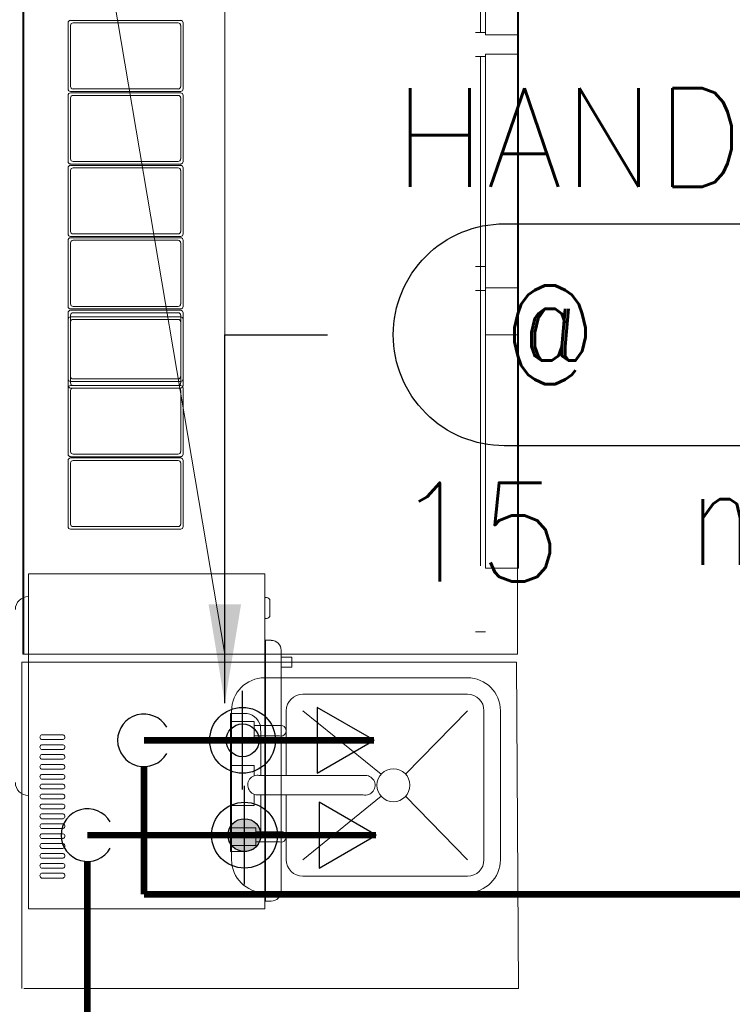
# Model space of a CAD drawing. Extents: x -750 to 58062, y -2404 to 18333.
# Tile 63 of 91: x 18754 to 19837, y 12841 to 14338. Entities that reach past the tile are written whole.
import ezdxf
from ezdxf.enums import TextEntityAlignment as Align

# ---------------------------------------------------------------- set-up
doc = ezdxf.new("R2010")
doc.units = 0
doc.header["$MEASUREMENT"] = 0
doc.linetypes.add('DASHED', pattern=[19.05, 12.7, -6.35])
doc.layers.add('GREY SCALE', color=9, linetype='Continuous', lineweight=0, true_color=0x808080)
doc.layers.add('GREYSCALE', color=9, linetype='Continuous', lineweight=0, true_color=0x808080)
doc.layers.add('PLUMBING-DW-TR-LVL-TAG', color=7, linetype='Continuous')
doc.layers.add('TAG', color=7, linetype='Continuous')
for name, color, linetype, true_color in [('PLUMBING-WS-HWS-PIPE', 1, 'Continuous', 0xff0000), ('PLUMBING-WS-RO-FILT-CW-PIPE', 150, 'Continuous', 0x007fff), ('WATER-RO-FILT-CW-PIPE', 150, 'Continuous', 0x007fff)]:
    doc.layers.add(name, color=color, linetype=linetype, true_color=true_color)
doc.styles.add('CKD_Dimension Text', font='GOTHIC.TTF')
doc.styles.add('ROMANS-100', font='romans.shx', dxfattribs={"width": 0.8})
doc.styles.get("Standard").update_dxf_attribs({"font": 'arial.ttf', "width": 0.8})
doc.dimstyles.new('CKD-Dimensions', dxfattribs={"dimtxt": 45, "dimasz": 50, "dimexe": 0, "dimexo": 20, "dimgap": 20, "dimtad": 0, "dimdec": 0, "dimzin": 4, "dimdsep": 46, "dimtxsty": 'CKD_Dimension Text', "dimblk": 'OBLIQUE', "dimcen": 12, "dimclrd": 150, "dimclre": 150, "dimclrt": 7, "dimazin": 2, "dimtfac": 1, "dimtdec": 0, "dimtofl": 0, "dimtmove": 1, "dimatfit": 2, "dimfxl": 1, "dimtfillclr": 7, "dimtolj": 1, "dimtzin": 0, "dimlwd": -1, "dimlwe": -1, "dimarcsym": 0})

# ---------------------------------------------------------------- blocks, each defined once
blk = doc.blocks.new('FLOOR PLAN')
at = {"layer": 'GREYSCALE'}
for p, q in [((18758.8, 13373.1), (18758.8, 15177.4)), ((18760.3, 15177.4), (18760.3, 13875.4)), ((19066.1, 13373.1), (18760.3, 15177.4)), ((18760.3, 13373.1), (18760.3, 15177.4)), ((19066.1, 15177.4), (19066.1, 13373.1)), ((19510.7, 15177.4), (19510.7, 13373.1)), ((19512.1, 15090.3), (19512.1, 13586.7)), ((19454.4, 14737), (19454.4, 14318.4)), ((19461.9, 14314.7), (19461.9, 14740.7)), ((19512.1, 14740.7), (19512.1, 14314.7)), ((18827.7, 14333), (18827.7, 14232.4)), ((18827.7, 14333), (18827.7, 14232.4)), ((18998.8, 14336.8), (18831.5, 14336.8)), ((18998.8, 14336.8), (18831.5, 14336.8)), ((18831.5, 14329.1), (18831.5, 14236.2)), ((18831.5, 14329.1), (18831.5, 14236.2)), ((18994.9, 14333), (18835.3, 14333)), ((18994.9, 14333), (18835.3, 14333)), ((18998.8, 14236.2), (18998.8, 14329.1)), ((18998.8, 14236.2), (18998.8, 14329.1)), ((19002.6, 14232.4), (19002.6, 14333)), ((19002.6, 14232.4), (19002.6, 14333)), ((19446.9, 14318.4), (19461.9, 14318.4)), ((19512.1, 14314.7), (19461.9, 14314.7)), ((19461.9, 14285.6), (19461.9, 13858.6)), ((19512.1, 14285.6), (19461.9, 14285.6)), ((19512.1, 13858.6), (19512.1, 14285.6)), ((19446.9, 14281.9), (19461.9, 14281.9)), ((19454.4, 14281.9), (19454.4, 13862.3)), ((18831.5, 14228.6), (18998.8, 14228.6)), ((18831.5, 14228.6), (18998.8, 14228.6)), ((18831.5, 14226.6), (18998.8, 14226.6)), ((18831.5, 14226.6), (18998.8, 14226.6)), ((18835.3, 14232.4), (18994.9, 14232.4)), ((18835.3, 14232.4), (18994.9, 14232.4)), ((18827.7, 14122.2), (18827.7, 14222.7)), ((18827.7, 14122.2), (18827.7, 14222.7)), ((18831.5, 14126), (18831.5, 14218.9)), ((18831.5, 14126), (18831.5, 14218.9)), ((18835.3, 14222.7), (18994.9, 14222.7)), ((18835.3, 14222.7), (18994.9, 14222.7)), ((18998.8, 14218.9), (18998.8, 14126)), ((18998.8, 14218.9), (18998.8, 14126)), ((19002.6, 14222.7), (19002.6, 14122.2)), ((19002.6, 14222.7), (19002.6, 14122.2)), ((18994.9, 14122.2), (18835.3, 14122.2)), ((18994.9, 14122.2), (18835.3, 14122.2)), ((18827.7, 14012), (18827.7, 14112.5)), ((18827.7, 14012), (18827.7, 14112.5)), ((18998.8, 14118.3), (18831.5, 14118.3)), ((18998.8, 14118.3), (18831.5, 14118.3)), ((18831.5, 14116.3), (18998.8, 14116.3)), ((18831.5, 14116.3), (18998.8, 14116.3)), ((18831.5, 14015.8), (18831.5, 14108.7)), ((18831.5, 14015.8), (18831.5, 14108.7)), ((18835.3, 14112.5), (18994.9, 14112.5)), ((18835.3, 14112.5), (18994.9, 14112.5)), ((18998.8, 14108.7), (18998.8, 14015.8)), ((18998.8, 14108.7), (18998.8, 14015.8)), ((19002.6, 14112.5), (19002.6, 14012)), ((19002.6, 14112.5), (19002.6, 14012)), ((18827.7, 13901.7), (18827.7, 14002.3)), ((18827.7, 13901.7), (18827.7, 14002.3)), ((18998.8, 14008.1), (18831.5, 14008.1)), ((18998.8, 14008.1), (18831.5, 14008.1)), ((18831.5, 14006.1), (18998.8, 14006.1)), ((18831.5, 14006.1), (18998.8, 14006.1)), ((18994.9, 14012), (18835.3, 14012)), ((18994.9, 14012), (18835.3, 14012)), ((18835.3, 14002.3), (18994.9, 14002.3)), ((18835.3, 14002.3), (18994.9, 14002.3)), ((19002.6, 14002.3), (19002.6, 13901.7)), ((19002.6, 14002.3), (19002.6, 13901.7)), ((18831.5, 13905.6), (18831.5, 13998.5)), ((18831.5, 13905.6), (18831.5, 13998.5)), ((18998.8, 13998.5), (18998.8, 13905.6)), ((18998.8, 13998.5), (18998.8, 13905.6)), ((19446.9, 13962.6), (19461.9, 13962.6)), ((19446.9, 13926.1), (19461.9, 13926.1)), ((19454.4, 13507.5), (19454.4, 13926.1)), ((19461.9, 13929.8), (19461.9, 13503.8)), ((19512.1, 13929.8), (19461.9, 13929.8)), ((19512.1, 13503.8), (19512.1, 13929.8)), ((18998.8, 13897.9), (18831.5, 13897.9)), ((18998.8, 13897.9), (18831.5, 13897.9)), ((18831.5, 13895.9), (18998.8, 13895.9)), ((18831.5, 13895.9), (18998.8, 13895.9)), ((18994.9, 13901.7), (18835.3, 13901.7)), ((18994.9, 13901.7), (18835.3, 13901.7)), ((18827.7, 13791.5), (18827.7, 13892.1)), ((18827.7, 13791.5), (18827.7, 13892.1)), ((18827.7, 13882.1), (18827.7, 13781.5)), ((18827.7, 13882.1), (18827.7, 13781.5)), ((18831.5, 13795.3), (18831.5, 13888.3)), ((18831.5, 13795.3), (18831.5, 13888.3)), ((18998.8, 13885.9), (18831.5, 13885.9)), ((18998.8, 13885.9), (18831.5, 13885.9)), ((18835.3, 13892.1), (18994.9, 13892.1)), ((18835.3, 13892.1), (18994.9, 13892.1)), ((18994.9, 13882.1), (18835.3, 13882.1)), ((18994.9, 13882.1), (18835.3, 13882.1)), ((18998.8, 13888.3), (18998.8, 13795.3)), ((18998.8, 13888.3), (18998.8, 13795.3)), ((19002.6, 13892.1), (19002.6, 13791.5)), ((19002.6, 13892.1), (19002.6, 13791.5)), ((19002.6, 13781.5), (19002.6, 13882.1)), ((19002.6, 13781.5), (19002.6, 13882.1)), ((18831.5, 13878.3), (18831.5, 13785.4)), ((18831.5, 13878.3), (18831.5, 13785.4)), ((18998.8, 13785.4), (18998.8, 13878.3)), ((18998.8, 13785.4), (18998.8, 13878.3)), ((19461.9, 13858.6), (19512.1, 13858.6)), ((18994.9, 13791.5), (18835.3, 13791.5)), ((18994.9, 13791.5), (18835.3, 13791.5)), ((18827.7, 13777.7), (18827.7, 13677.2)), ((18827.7, 13777.7), (18827.7, 13677.2)), ((18998.8, 13787.7), (18831.5, 13787.7)), ((18998.8, 13787.7), (18831.5, 13787.7)), ((18998.8, 13781.5), (18831.5, 13781.5)), ((18998.8, 13781.5), (18831.5, 13781.5)), ((18831.5, 13777.7), (18998.8, 13777.7)), ((18831.5, 13777.7), (18998.8, 13777.7)), ((18835.3, 13781.5), (18994.9, 13781.5)), ((18835.3, 13781.5), (18994.9, 13781.5)), ((18994.9, 13777.7), (18835.3, 13777.7)), ((18994.9, 13777.7), (18835.3, 13777.7)), ((19002.6, 13677.2), (19002.6, 13777.7)), ((19002.6, 13677.2), (19002.6, 13777.7)), ((18831.5, 13773.9), (18831.5, 13681)), ((18831.5, 13773.9), (18831.5, 13681)), ((18998.8, 13681), (18998.8, 13773.9)), ((18998.8, 13681), (18998.8, 13773.9)), ((18831.5, 13673.3), (18998.8, 13673.3)), ((18831.5, 13673.3), (18998.8, 13673.3)), ((18998.8, 13671.3), (18831.5, 13671.3)), ((18998.8, 13671.3), (18831.5, 13671.3)), ((18835.3, 13677.2), (18994.9, 13677.2)), ((18835.3, 13677.2), (18994.9, 13677.2)), ((18827.7, 13667.5), (18827.7, 13566.9)), ((18827.7, 13667.5), (18827.7, 13566.9)), ((18831.5, 13663.7), (18831.5, 13570.8)), ((18831.5, 13663.7), (18831.5, 13570.8)), ((18994.9, 13667.5), (18835.3, 13667.5)), ((18994.9, 13667.5), (18835.3, 13667.5)), ((18998.8, 13570.8), (18998.8, 13663.7)), ((18998.8, 13570.8), (18998.8, 13663.7)), ((19002.6, 13566.9), (19002.6, 13667.5)), ((19002.6, 13566.9), (19002.6, 13667.5)), ((18835.3, 13566.9), (18994.9, 13566.9)), ((18835.3, 13566.9), (18994.9, 13566.9)), ((18831.5, 13563.1), (18998.8, 13563.1)), ((18831.5, 13563.1), (18998.8, 13563.1)), ((19126.5, 13494.9, 4465), (18767.6, 13494.9, 4465)), ((18767.6, 13484.9, 4465), (18767.6, 13494.9, 4465)), ((19126.5, 13494.9, 4465), (19126.5, 13484.9, 4465)), ((19461.9, 13503.8), (19512.1, 13503.8)), ((18767.6, 12995.7, 4465), (18767.6, 13484.9, 4465)), ((19126.5, 13484.9, 4465), (19126.5, 12995.7, 4465)), ((19126.5, 13459.1, 4465), (19129.5, 13459.1, 4465)), ((19134.5, 13454.1, 4465), (19134.5, 13432.2, 4465)), ((19126.5, 13427.2, 4465), (19129.5, 13427.2, 4465)), ((19446.9, 13407.2), (19461.9, 13407.2)), ((19127.5, 13394.1, 4465), (19127.5, 12997.5, 4465)), ((19127.5, 13394.1, 4465), (19136.5, 13394.1, 4465)), ((19510.7, 13373.1), (18758.8, 13373.1)), ((19151.5, 13012.6, 4465), (19151.5, 13379, 4465)), ((18757.4, 13360.6, 4524.1), (18757.4, 12864.4, 4524.1)), ((19509.1, 13360.6, 4524.1), (18757.4, 13360.6, 4524.1)), ((19126.5, 13367.3, 4465), (19127.5, 13367.3, 4465)), ((19151.5, 13368.4, 4465), (19152.5, 13368.4, 4465)), ((19152.5, 13368.4, 4465), (19167.6, 13368.4, 4465)), ((19167.6, 13353, 4465), (19167.6, 13368.4, 4465)), ((19512.2, 12864.4, 4524.1), (19509.1, 13360.6, 4524.1)), ((19151.5, 13353, 4465), (19152.5, 13353, 4465)), ((19167.6, 13353, 4465), (19152.5, 13353, 4465)), ((19434.7, 13337.1), (19126.4, 13337.1)), ((19434.7, 13337.1), (19126.4, 13337.1)), ((19434.7, 13337.1), (19126.4, 13337.1)), ((19434.7, 13337.1), (19126.4, 13337.1)), ((19434.7, 13337.1), (19126.4, 13337.1)), ((19434.7, 13337.1), (19126.4, 13337.1)), ((19434.7, 13337.1), (19126.4, 13337.1)), ((19434.7, 13337.1), (19126.4, 13337.1)), ((19434.7, 13312.1), (19184.5, 13312.1)), ((19434.7, 13312.1), (19184.5, 13312.1)), ((19434.7, 13312.1), (19184.5, 13312.1)), ((19434.7, 13312.1), (19184.5, 13312.1)), ((19434.7, 13312.1), (19184.5, 13312.1)), ((19434.7, 13312.1), (19184.5, 13312.1)), ((19434.7, 13312.1), (19184.5, 13312.1)), ((19434.7, 13312.1), (19184.5, 13312.1)), ((19074.4, 13072.7), (19074.4, 13283)), ((19074.4, 13283), (19095.8, 13283)), ((19074.4, 13072.7), (19074.4, 13283)), ((19074.4, 13283), (19095.8, 13283)), ((19074.4, 13072.7), (19074.4, 13283)), ((19074.4, 13283), (19095.8, 13283)), ((19074.4, 13072.7), (19074.4, 13283)), ((19074.4, 13283), (19095.8, 13283)), ((19074.4, 13072.7), (19074.4, 13283)), ((19074.4, 13283), (19095.8, 13283)), ((19074.4, 13072.7), (19074.4, 13283)), ((19074.4, 13283), (19095.8, 13283)), ((19074.4, 13072.7), (19074.4, 13283)), ((19074.4, 13283), (19095.8, 13283)), ((19074.4, 13072.7), (19074.4, 13283)), ((19074.4, 13283), (19095.8, 13283)), ((19076.2, 13287), (19076.2, 13060.5)), ((19076.2, 13287), (19076.2, 13060.5)), ((19076.2, 13287), (19076.2, 13060.5)), ((19076.2, 13287), (19076.2, 13060.5)), ((19076.2, 13287), (19076.2, 13060.5)), ((19076.2, 13287), (19076.2, 13060.5)), ((19076.2, 13287), (19076.2, 13060.5)), ((19076.2, 13287), (19076.2, 13060.5)), ((19159.4, 13287), (19159.4, 13188.7)), ((19159.4, 13287), (19159.4, 13188.7)), ((19159.4, 13287), (19159.4, 13188.7)), ((19159.4, 13287), (19159.4, 13188.7)), ((19159.4, 13287), (19159.4, 13188.7)), ((19159.4, 13287), (19159.4, 13188.7)), ((19159.4, 13287), (19159.4, 13188.7)), ((19159.4, 13287), (19159.4, 13188.7)), ((19303.6, 13190.6), (19184.5, 13287)), ((19303.6, 13190.6), (19184.5, 13287)), ((19303.6, 13190.6), (19184.5, 13287)), ((19303.6, 13190.6), (19184.5, 13287)), ((19303.6, 13190.6), (19184.5, 13287)), ((19303.6, 13190.6), (19184.5, 13287)), ((19303.6, 13190.6), (19184.5, 13287)), ((19303.6, 13190.6), (19184.5, 13287)), ((19434.7, 13287), (19340.7, 13190.6)), ((19434.7, 13287), (19340.7, 13190.6)), ((19434.7, 13287), (19340.7, 13190.6)), ((19434.7, 13287), (19340.7, 13190.6)), ((19434.7, 13287), (19340.7, 13190.6)), ((19434.7, 13287), (19340.7, 13190.6)), ((19434.7, 13287), (19340.7, 13190.6)), ((19434.7, 13287), (19340.7, 13190.6)), ((19459.8, 13060.5), (19459.8, 13287)), ((19459.8, 13060.5), (19459.8, 13287)), ((19459.8, 13060.5), (19459.8, 13287)), ((19459.8, 13060.5), (19459.8, 13287)), ((19459.8, 13060.5), (19459.8, 13287)), ((19459.8, 13060.5), (19459.8, 13287)), ((19459.8, 13060.5), (19459.8, 13287)), ((19459.8, 13060.5), (19459.8, 13287)), ((19484.8, 13060.5), (19484.8, 13287)), ((19484.8, 13060.5), (19484.8, 13287)), ((19484.8, 13060.5), (19484.8, 13287)), ((19484.8, 13060.5), (19484.8, 13287)), ((19484.8, 13060.5), (19484.8, 13287)), ((19484.8, 13060.5), (19484.8, 13287)), ((19484.8, 13060.5), (19484.8, 13287)), ((19484.8, 13060.5), (19484.8, 13287)), ((19075.2, 13242), (19075.2, 13270.4)), ((19075.2, 13270.4), (19110.7, 13270.4)), ((19075.2, 13242), (19075.2, 13270.4)), ((19075.2, 13270.4), (19110.7, 13270.4)), ((19075.2, 13242), (19075.2, 13270.4)), ((19075.2, 13270.4), (19110.7, 13270.4)), ((19075.2, 13242), (19075.2, 13270.4)), ((19075.2, 13270.4), (19110.7, 13270.4)), ((19075.2, 13242), (19075.2, 13270.4)), ((19075.2, 13270.4), (19110.7, 13270.4)), ((19075.2, 13242), (19075.2, 13270.4)), ((19075.2, 13270.4), (19110.7, 13270.4)), ((19075.2, 13242), (19075.2, 13270.4)), ((19075.2, 13270.4), (19110.7, 13270.4)), ((19075.2, 13242), (19075.2, 13270.4)), ((19075.2, 13270.4), (19110.7, 13270.4)), ((19110.7, 13270.4), (19110.7, 13242)), ((19110.7, 13270.4), (19110.7, 13242)), ((19110.7, 13270.4), (19110.7, 13242)), ((19110.7, 13270.4), (19110.7, 13242)), ((19110.7, 13270.4), (19110.7, 13242)), ((19110.7, 13270.4), (19110.7, 13242)), ((19110.7, 13270.4), (19110.7, 13242)), ((19110.7, 13270.4), (19110.7, 13242)), ((19149.2, 13264.3), (19110.7, 13264.3)), ((19149.2, 13264.3), (19110.7, 13264.3)), ((19120.1, 13264.3), (19120.9, 13248.8)), ((19120.1, 13264.3), (19120.9, 13248.8)), ((18787.4, 13250.4, 4465), (18820.2, 13250.4, 4465)), ((18820.2, 13243.1, 4465), (18787.4, 13243.1, 4465)), ((19110.7, 13242), (19075.2, 13242)), ((19110.7, 13242), (19075.2, 13242)), ((19110.7, 13242), (19075.2, 13242)), ((19110.7, 13242), (19075.2, 13242)), ((19110.7, 13242), (19075.2, 13242)), ((19110.7, 13242), (19075.2, 13242)), ((19110.7, 13242), (19075.2, 13242)), ((19110.7, 13242), (19075.2, 13242)), ((19149.2, 13248.8), (19110.7, 13248.8)), ((19149.2, 13248.8), (19110.7, 13248.8)), ((19149.2, 13248.8), (19110.7, 13248.8)), ((19149.2, 13248.8), (19110.7, 13248.8)), ((19149.2, 13248.8), (19110.7, 13248.8)), ((19149.2, 13248.8), (19110.7, 13248.8)), ((19149.2, 13248.8), (19110.7, 13248.8)), ((19149.2, 13248.8), (19110.7, 13248.8)), ((19120.9, 13248.8), (19120.9, 13188.7)), ((19120.9, 13248.8), (19120.9, 13188.7)), ((19120.9, 13248.8), (19120.9, 13188.7)), ((19120.9, 13248.8), (19120.9, 13188.7)), ((19120.9, 13248.8), (19120.9, 13188.7)), ((19120.9, 13248.8), (19120.9, 13188.7)), ((19120.9, 13248.8), (19120.9, 13188.7)), ((19120.9, 13248.8), (19120.9, 13188.7)), ((18787.4, 13235.3, 4465), (18820.2, 13235.3, 4465)), ((18820.2, 13228.1, 4465), (18787.4, 13228.1, 4465)), ((18787.4, 13220.3, 4465), (18820.2, 13220.3, 4465)), ((18820.2, 13213.1, 4465), (18787.4, 13213.1, 4465)), ((18787.4, 13205.3, 4465), (18820.2, 13205.3, 4465)), ((18820.2, 13198, 4465), (18787.4, 13198, 4465)), ((19074.4, 13142.8), (19074.4, 13203.5)), ((19074.4, 13203.5), (19110.7, 13203.5)), ((19074.4, 13142.8), (19074.4, 13203.5)), ((19074.4, 13203.5), (19110.7, 13203.5)), ((19074.4, 13142.8), (19074.4, 13203.5)), ((19074.4, 13203.5), (19110.7, 13203.5)), ((19074.4, 13142.8), (19074.4, 13203.5)), ((19074.4, 13203.5), (19110.7, 13203.5)), ((19074.4, 13142.8), (19074.4, 13203.5)), ((19074.4, 13203.5), (19110.7, 13203.5)), ((19074.4, 13142.8), (19074.4, 13203.5)), ((19074.4, 13203.5), (19110.7, 13203.5)), ((19074.4, 13142.8), (19074.4, 13203.5)), ((19074.4, 13203.5), (19110.7, 13203.5)), ((19074.4, 13142.8), (19074.4, 13203.5)), ((19074.4, 13203.5), (19110.7, 13203.5)), ((19110.7, 13203.5), (19110.7, 13188.1)), ((19110.7, 13203.5), (19110.7, 13188.1)), ((19110.7, 13203.5), (19110.7, 13188.1)), ((19110.7, 13203.5), (19110.7, 13188.1)), ((19110.7, 13203.5), (19110.7, 13188.1)), ((19110.7, 13203.5), (19110.7, 13188.1)), ((19110.7, 13203.5), (19110.7, 13188.1)), ((19110.7, 13203.5), (19110.7, 13188.1)), ((18787.4, 13190.2, 4465), (18820.2, 13190.2, 4465)), ((18820.2, 13183, 4465), (18787.4, 13183, 4465)), ((19277.6, 13188.7), (19117.8, 13188.7)), ((19277.6, 13188.7), (19117.8, 13188.7)), ((19277.6, 13188.7), (19117.8, 13188.7)), ((19277.6, 13188.7), (19117.8, 13188.7)), ((19277.6, 13188.7), (19117.8, 13188.7)), ((19277.6, 13188.7), (19117.8, 13188.7)), ((19277.6, 13188.7), (19117.8, 13188.7)), ((19277.6, 13188.7), (19117.8, 13188.7)), ((18787.4, 13175.2, 4465), (18820.2, 13175.2, 4465)), ((18820.2, 13168, 4465), (18787.4, 13168, 4465)), ((18787.4, 13160.1, 4465), (18820.2, 13160.1, 4465)), ((18820.2, 13152.9, 4465), (18787.4, 13152.9, 4465)), ((19110.7, 13159.9), (19110.7, 13142.8)), ((19110.7, 13159.9), (19110.7, 13142.8)), ((19110.7, 13159.9), (19110.7, 13142.8)), ((19110.7, 13159.9), (19110.7, 13142.8)), ((19110.7, 13159.9), (19110.7, 13142.8)), ((19110.7, 13159.9), (19110.7, 13142.8)), ((19110.7, 13159.9), (19110.7, 13142.8)), ((19110.7, 13159.9), (19110.7, 13142.8)), ((19117.5, 13159), (19276.1, 13159)), ((19117.5, 13159), (19276.1, 13159)), ((19117.5, 13159), (19276.1, 13159)), ((19117.5, 13159), (19276.1, 13159)), ((19117.5, 13159), (19276.1, 13159)), ((19117.5, 13159), (19276.1, 13159)), ((19117.5, 13159), (19276.1, 13159)), ((19117.5, 13159), (19276.1, 13159)), ((19120.9, 13159), (19120.9, 13103)), ((19120.9, 13159), (19120.9, 13103)), ((19120.9, 13159), (19120.9, 13103)), ((19120.9, 13159), (19120.9, 13103)), ((19120.9, 13159), (19120.9, 13103)), ((19120.9, 13159), (19120.9, 13103)), ((19120.9, 13159), (19120.9, 13103)), ((19120.9, 13159), (19120.9, 13103)), ((19159.4, 13159), (19159.4, 13060.5)), ((19159.4, 13159), (19159.4, 13060.5)), ((19159.4, 13159), (19159.4, 13060.5)), ((19159.4, 13159), (19159.4, 13060.5)), ((19159.4, 13159), (19159.4, 13060.5)), ((19159.4, 13159), (19159.4, 13060.5)), ((19159.4, 13159), (19159.4, 13060.5)), ((19159.4, 13159), (19159.4, 13060.5)), ((19303.6, 13156.9), (19184.5, 13060.5)), ((19303.6, 13156.9), (19184.5, 13060.5)), ((19303.6, 13156.9), (19184.5, 13060.5)), ((19303.6, 13156.9), (19184.5, 13060.5)), ((19303.6, 13156.9), (19184.5, 13060.5)), ((19303.6, 13156.9), (19184.5, 13060.5)), ((19303.6, 13156.9), (19184.5, 13060.5)), ((19303.6, 13156.9), (19184.5, 13060.5)), ((19434.7, 13060.5), (19340.7, 13156.9)), ((19434.7, 13060.5), (19340.7, 13156.9)), ((19434.7, 13060.5), (19340.7, 13156.9)), ((19434.7, 13060.5), (19340.7, 13156.9)), ((19434.7, 13060.5), (19340.7, 13156.9)), ((19434.7, 13060.5), (19340.7, 13156.9)), ((19434.7, 13060.5), (19340.7, 13156.9)), ((19434.7, 13060.5), (19340.7, 13156.9)), ((18787.4, 13145.1, 4465), (18820.2, 13145.1, 4465)), ((18820.2, 13137.9, 4465), (18787.4, 13137.9, 4465)), ((19110.7, 13142.8), (19074.4, 13142.8)), ((19110.7, 13142.8), (19074.4, 13142.8)), ((19110.7, 13142.8), (19074.4, 13142.8)), ((19110.7, 13142.8), (19074.4, 13142.8)), ((19110.7, 13142.8), (19074.4, 13142.8)), ((19110.7, 13142.8), (19074.4, 13142.8)), ((19110.7, 13142.8), (19074.4, 13142.8)), ((19110.7, 13142.8), (19074.4, 13142.8)), ((18787.4, 13130.1, 4465), (18820.2, 13130.1, 4465)), ((18820.2, 13122.8, 4465), (18787.4, 13122.8, 4465)), ((18787.4, 13115, 4465), (18820.2, 13115, 4465)), ((18820.2, 13107.8, 4465), (18787.4, 13107.8, 4465)), ((19075.2, 13082.2), (19075.2, 13109)), ((19075.2, 13109), (19113, 13109)), ((19075.2, 13082.2), (19075.2, 13109)), ((19075.2, 13109), (19113, 13109)), ((19075.2, 13082.2), (19075.2, 13109)), ((19075.2, 13109), (19113, 13109)), ((19075.2, 13082.2), (19075.2, 13109)), ((19075.2, 13109), (19113, 13109)), ((19075.2, 13082.2), (19075.2, 13109)), ((19075.2, 13109), (19113, 13109)), ((19075.2, 13082.2), (19075.2, 13109)), ((19075.2, 13109), (19113, 13109)), ((19075.2, 13082.2), (19075.2, 13109)), ((19075.2, 13109), (19113, 13109)), ((19075.2, 13082.2), (19075.2, 13109)), ((19075.2, 13109), (19113, 13109)), ((19113, 13109), (19113, 13082.2)), ((19113, 13109), (19113, 13082.2)), ((19113, 13109), (19113, 13082.2)), ((19113, 13109), (19113, 13082.2)), ((19113, 13109), (19113, 13082.2)), ((19113, 13109), (19113, 13082.2)), ((19113, 13109), (19113, 13082.2)), ((19113, 13109), (19113, 13082.2)), ((19113, 13103), (19149.2, 13103)), ((19113, 13103), (19149.2, 13103)), ((19113, 13103), (19149.2, 13103)), ((19113, 13103), (19149.2, 13103)), ((19113, 13103), (19149.2, 13103)), ((19113, 13103), (19149.2, 13103)), ((19113, 13103), (19149.2, 13103)), ((19113, 13103), (19149.2, 13103)), ((18787.4, 13100, 4465), (18820.2, 13100, 4465)), ((18820.2, 13092.8, 4465), (18787.4, 13092.8, 4465)), ((19149.2, 13087.4), (19113, 13087.4)), ((19149.2, 13087.4), (19113, 13087.4)), ((19149.2, 13087.4), (19113, 13087.4)), ((19149.2, 13087.4), (19113, 13087.4)), ((19149.2, 13087.4), (19113, 13087.4)), ((19149.2, 13087.4), (19113, 13087.4)), ((19149.2, 13087.4), (19113, 13087.4)), ((19149.2, 13087.4), (19113, 13087.4)), ((18787.4, 13085, 4465), (18820.2, 13085, 4465)), ((18820.2, 13077.7, 4465), (18787.4, 13077.7, 4465)), ((19095.8, 13072.7), (19074.4, 13072.7)), ((19095.8, 13072.7), (19074.4, 13072.7)), ((19095.8, 13072.7), (19074.4, 13072.7)), ((19095.8, 13072.7), (19074.4, 13072.7)), ((19095.8, 13072.7), (19074.4, 13072.7)), ((19095.8, 13072.7), (19074.4, 13072.7)), ((19095.8, 13072.7), (19074.4, 13072.7)), ((19095.8, 13072.7), (19074.4, 13072.7)), ((19113, 13082.2), (19075.2, 13082.2)), ((19113, 13082.2), (19075.2, 13082.2)), ((19113, 13082.2), (19075.2, 13082.2)), ((19113, 13082.2), (19075.2, 13082.2)), ((19113, 13082.2), (19075.2, 13082.2)), ((19113, 13082.2), (19075.2, 13082.2)), ((19113, 13082.2), (19075.2, 13082.2)), ((19113, 13082.2), (19075.2, 13082.2)), ((18787.4, 13069.9, 4465), (18820.2, 13069.9, 4465)), ((18820.2, 13062.7, 4465), (18787.4, 13062.7, 4465)), ((18787.4, 13054.9, 4465), (18820.2, 13054.9, 4465)), ((18820.2, 13047.7, 4465), (18787.4, 13047.7, 4465)), ((18787.4, 13039.9, 4465), (18820.2, 13039.9, 4465)), ((18820.2, 13032.6, 4465), (18787.4, 13032.6, 4465)), ((19184.5, 13035.4), (19434.7, 13035.4)), ((19184.5, 13035.4), (19434.7, 13035.4)), ((19184.5, 13035.4), (19434.7, 13035.4)), ((19184.5, 13035.4), (19434.7, 13035.4)), ((19184.5, 13035.4), (19434.7, 13035.4)), ((19184.5, 13035.4), (19434.7, 13035.4)), ((19184.5, 13035.4), (19434.7, 13035.4)), ((19184.5, 13035.4), (19434.7, 13035.4)), ((19126.5, 13024.3, 4465), (19127.5, 13024.3, 4465)), ((19126.4, 13010.4), (19434.7, 13010.4)), ((19126.4, 13010.4), (19434.7, 13010.4)), ((19126.4, 13010.4), (19434.7, 13010.4)), ((19126.4, 13010.4), (19434.7, 13010.4)), ((19126.4, 13010.4), (19434.7, 13010.4)), ((19126.4, 13010.4), (19434.7, 13010.4)), ((19126.4, 13010.4), (19434.7, 13010.4)), ((19126.4, 13010.4), (19434.7, 13010.4)), ((19127.5, 12997.5, 4465), (19136.5, 12997.5, 4465)), ((18767.6, 12985.7, 4465), (18767.6, 12995.7, 4465)), ((18767.6, 12985.7, 4465), (19126.5, 12985.7, 4465)), ((19126.5, 12995.7, 4465), (19126.5, 12985.7, 4465)), ((18760.5, 12864.4, 4524.1), (19512.2, 12864.4, 4524.1))]:
    blk.add_line(p, q, dxfattribs=at)
blk.add_circle((19322.1, 13173.7), 25.1, dxfattribs=at)
blk.add_circle((19322.1, 13173.7), 25.1, dxfattribs=at)
blk.add_circle((19322.1, 13173.7), 25.1, dxfattribs=at)
blk.add_circle((19322.1, 13173.7), 25.1, dxfattribs=at)
blk.add_circle((19322.1, 13173.7), 25.1, dxfattribs=at)
blk.add_circle((19322.1, 13173.7), 25.1, dxfattribs=at)
blk.add_circle((19322.1, 13173.7), 25.1, dxfattribs=at)
blk.add_circle((19322.1, 13173.7), 25.1, dxfattribs=at)
for centre, radius, start, end in [((18831.5, 14333), 3.82, 90, 180), ((18831.5, 14333), 3.82, 90, 180), ((18835.3, 14329.1), 3.82, 90, 180), ((18835.3, 14329.1), 3.82, 90, 180), ((18994.9, 14329.1), 3.82, 0, 90), ((18994.9, 14329.1), 3.82, 0, 90), ((18998.8, 14333), 3.82, 360, 90), ((18998.8, 14333), 3.82, 360, 90), ((18831.5, 14232.4), 3.82, 180, 270), ((18831.5, 14232.4), 3.82, 180, 270), ((18831.5, 14222.7), 3.82, 90, 180), ((18831.5, 14222.7), 3.82, 90, 180), ((18835.3, 14236.2), 3.82, 180, 270), ((18835.3, 14236.2), 3.82, 180, 270), ((18994.9, 14236.2), 3.82, 270, 360), ((18994.9, 14236.2), 3.82, 270, 360), ((18998.8, 14232.4), 3.82, 270, 0), ((18998.8, 14232.4), 3.82, 270, 0), ((18998.8, 14222.7), 3.82, 360, 90), ((18998.8, 14222.7), 3.82, 360, 90), ((18835.3, 14218.9), 3.82, 90, 180), ((18835.3, 14218.9), 3.82, 90, 180), ((18994.9, 14218.9), 3.82, 0, 90), ((18994.9, 14218.9), 3.82, 0, 90), ((18831.5, 14122.2), 3.82, 180, 270), ((18831.5, 14122.2), 3.82, 180, 270), ((18835.3, 14126), 3.82, 180, 270), ((18835.3, 14126), 3.82, 180, 270), ((18994.9, 14126), 3.82, 270, 360), ((18994.9, 14126), 3.82, 270, 360), ((18998.8, 14122.2), 3.82, 270, 0), ((18998.8, 14122.2), 3.82, 270, 0), ((18831.5, 14112.5), 3.82, 90, 180), ((18831.5, 14112.5), 3.82, 90, 180), ((18835.3, 14108.7), 3.82, 90, 180), ((18835.3, 14108.7), 3.82, 90, 180), ((18994.9, 14108.7), 3.82, 0, 90), ((18994.9, 14108.7), 3.82, 0, 90), ((18998.8, 14112.5), 3.82, 360, 90), ((18998.8, 14112.5), 3.82, 360, 90), ((18835.3, 14015.8), 3.82, 180, 270), ((18835.3, 14015.8), 3.82, 180, 270), ((18994.9, 14015.8), 3.82, 270, 360), ((18994.9, 14015.8), 3.82, 270, 360), ((18831.5, 14012), 3.82, 180, 270), ((18831.5, 14012), 3.82, 180, 270), ((18831.5, 14002.3), 3.82, 90, 180), ((18831.5, 14002.3), 3.82, 90, 180), ((18835.3, 13998.5), 3.82, 90, 180), ((18835.3, 13998.5), 3.82, 90, 180), ((18994.9, 13998.5), 3.82, 360, 90), ((18994.9, 13998.5), 3.82, 360, 90), ((18998.8, 14012), 3.82, 270, 0), ((18998.8, 14012), 3.82, 270, 0), ((18998.8, 14002.3), 3.82, 360, 90), ((18998.8, 14002.3), 3.82, 360, 90), ((18831.5, 13901.7), 3.82, 180, 270), ((18831.5, 13901.7), 3.82, 180, 270), ((18831.5, 13892.1), 3.82, 90, 180), ((18831.5, 13892.1), 3.82, 90, 180), ((18835.3, 13905.6), 3.82, 180, 270), ((18835.3, 13905.6), 3.82, 180, 270), ((18994.9, 13905.6), 3.82, 270, 360), ((18994.9, 13905.6), 3.82, 270, 360), ((18998.8, 13901.7), 3.82, 270, 360), ((18998.8, 13901.7), 3.82, 270, 360), ((18998.8, 13892.1), 3.82, 360, 90), ((18998.8, 13892.1), 3.82, 360, 90), ((18831.5, 13882.1), 3.82, 90, 180), ((18831.5, 13882.1), 3.82, 90, 180), ((18835.3, 13888.3), 3.82, 90, 180), ((18835.3, 13888.3), 3.82, 90, 180), ((18835.3, 13878.3), 3.82, 90, 180), ((18835.3, 13878.3), 3.82, 90, 180), ((18994.9, 13888.3), 3.82, 0, 90), ((18994.9, 13888.3), 3.82, 0, 90), ((18994.9, 13878.3), 3.82, 0, 90), ((18994.9, 13878.3), 3.82, 0, 90), ((18998.8, 13882.1), 3.82, 0, 90), ((18998.8, 13882.1), 3.82, 0, 90), ((18831.5, 13791.5), 3.82, 180, 270), ((18831.5, 13791.5), 3.82, 180, 270), ((18835.3, 13795.3), 3.82, 180, 270), ((18835.3, 13795.3), 3.82, 180, 270), ((18994.9, 13795.3), 3.82, 270, 360), ((18994.9, 13795.3), 3.82, 270, 360), ((18998.8, 13791.5), 3.82, 270, 0), ((18998.8, 13791.5), 3.82, 270, 0), ((18831.5, 13781.5), 3.82, 180, 270), ((18831.5, 13777.7), 3.82, 90, 180), ((18831.5, 13781.5), 3.82, 180, 270), ((18831.5, 13777.7), 3.82, 90, 180), ((18835.3, 13785.4), 3.82, 180, 270), ((18835.3, 13785.4), 3.82, 180, 270), ((18835.3, 13773.9), 3.82, 90, 180), ((18835.3, 13773.9), 3.82, 90, 180), ((18994.9, 13785.4), 3.82, 270, 0), ((18994.9, 13785.4), 3.82, 270, 0), ((18994.9, 13773.9), 3.82, 0, 90), ((18994.9, 13773.9), 3.82, 0, 90), ((18998.8, 13781.5), 3.82, 270, 0), ((18998.8, 13777.7), 3.82, 360, 90), ((18998.8, 13781.5), 3.82, 270, 0), ((18998.8, 13777.7), 3.82, 360, 90), ((18831.5, 13677.2), 3.82, 180, 270), ((18831.5, 13677.2), 3.82, 180, 270), ((18831.5, 13667.5), 3.82, 90, 180), ((18831.5, 13667.5), 3.82, 90, 180), ((18835.3, 13681), 3.82, 180, 270), ((18835.3, 13681), 3.82, 180, 270), ((18994.9, 13681), 3.82, 270, 0), ((18994.9, 13681), 3.82, 270, 0), ((18998.8, 13677.2), 3.82, 270, 0), ((18998.8, 13677.2), 3.82, 270, 0), ((18998.8, 13667.5), 3.82, 0, 90), ((18998.8, 13667.5), 3.82, 0, 90), ((18835.3, 13663.7), 3.82, 90, 180), ((18835.3, 13663.7), 3.82, 90, 180), ((18994.9, 13663.7), 3.82, 0, 90), ((18994.9, 13663.7), 3.82, 0, 90), ((18831.5, 13566.9), 3.82, 180, 270), ((18831.5, 13566.9), 3.82, 180, 270), ((18835.3, 13570.8), 3.82, 180, 270), ((18835.3, 13570.8), 3.82, 180, 270), ((18994.9, 13570.8), 3.82, 270, 0), ((18994.9, 13570.8), 3.82, 270, 0), ((18998.8, 13566.9), 3.82, 270, 0), ((18998.8, 13566.9), 3.82, 270, 0), ((18767.6, 13440.7, 4465), 20, 90, 180), ((19129.5, 13454.1, 4465), 5.01, 0, 90), ((19129.5, 13432.2, 4465), 5.01, 270, 0), ((19136.5, 13379, 4465), 15, 0, 90), ((19126.4, 13287), 50.1, 90, 180), ((19126.4, 13287), 50.1, 90, 180), ((19126.4, 13287), 50.1, 90, 180), ((19126.4, 13287), 50.1, 90, 180), ((19126.4, 13287), 50.1, 90, 180), ((19126.4, 13287), 50.1, 90, 180), ((19126.4, 13287), 50.1, 90, 180), ((19126.4, 13287), 50.1, 90, 180), ((19434.7, 13287), 50.1, 0, 90), ((19434.7, 13287), 50.1, 0, 90), ((19434.7, 13287), 50.1, 0, 90), ((19434.7, 13287), 50.1, 0, 90), ((19434.7, 13287), 50.1, 0, 90), ((19434.7, 13287), 50.1, 0, 90), ((19434.7, 13287), 50.1, 0, 90), ((19434.7, 13287), 50.1, 0, 90), ((19184.5, 13287), 25.1, 90, 180), ((19184.5, 13287), 25.1, 90, 180), ((19184.5, 13287), 25.1, 90, 180), ((19184.5, 13287), 25.1, 90, 180), ((19184.5, 13287), 25.1, 90, 180), ((19184.5, 13287), 25.1, 90, 180), ((19184.5, 13287), 25.1, 90, 180), ((19184.5, 13287), 25.1, 90, 180), ((19434.7, 13287), 25.1, 0, 90), ((19434.7, 13287), 25.1, 0, 90), ((19434.7, 13287), 25.1, 0, 90), ((19434.7, 13287), 25.1, 0, 90), ((19434.7, 13287), 25.1, 0, 90), ((19434.7, 13287), 25.1, 0, 90), ((19434.7, 13287), 25.1, 0, 90), ((19434.7, 13287), 25.1, 0, 90), ((19095.8, 13257.9), 25.1, 14.719, 90), ((19095.8, 13257.9), 25.1, 14.719, 90), ((19095.8, 13257.9), 25.1, 14.719, 90), ((19095.8, 13257.9), 25.1, 14.719, 90), ((19095.8, 13257.9), 25.1, 14.719, 90), ((19095.8, 13257.9), 25.1, 14.719, 90), ((19095.8, 13257.9), 25.1, 14.719, 90), ((19095.8, 13257.9), 25.1, 14.719, 90), ((19151.2, 13256.5), 8.02, 255.6134, 104.3866), ((19151.2, 13256.5), 8.02, 255.6134, 104.3866), ((19151.2, 13256.5), 8.02, 255.6134, 104.3866), ((19151.2, 13256.5), 8.02, 255.6134, 104.3866), ((19151.2, 13256.5), 8.02, 255.6134, 104.3866), ((19151.2, 13256.5), 8.02, 255.6134, 104.3866), ((19151.2, 13256.5), 8.02, 255.6134, 104.3866), ((19151.2, 13256.5), 8.02, 255.6134, 104.3866), ((18788.7, 13246.7, 4465), 3.81, 108.7415, 251.2585), ((18818.9, 13246.7, 4465), 3.84, 289.6898, 70.3102), ((18788.7, 13231.7, 4465), 3.81, 108.7415, 251.2585), ((18818.9, 13231.7, 4465), 3.84, 289.6898, 70.3102), ((18788.7, 13216.7, 4465), 3.81, 108.7415, 251.2585), ((18818.9, 13216.7, 4465), 3.84, 289.6898, 70.3102), ((18788.7, 13201.6, 4465), 3.81, 108.7415, 251.2585), ((18818.9, 13201.6, 4465), 3.84, 289.6898, 70.3102), ((18767.6, 13178, 4465), 20, 180, 270), ((18788.7, 13186.6, 4465), 3.81, 108.7415, 251.2585), ((18818.9, 13186.6, 4465), 3.84, 289.6898, 70.3102), ((19115.8, 13174), 15, 77.8667, 276.3738), ((19115.8, 13174), 15, 77.8667, 276.3738), ((19115.8, 13174), 15, 77.8667, 276.3738), ((19115.8, 13174), 15, 77.8667, 276.3738), ((19115.8, 13174), 15, 77.8667, 276.3738), ((19115.8, 13174), 15, 77.8667, 276.3738), ((19115.8, 13174), 15, 77.8667, 276.3738), ((19115.8, 13174), 15, 77.8667, 276.3738), ((19279.3, 13173.7), 15, 257.8667, 96.3738), ((19279.3, 13173.7), 15, 257.8667, 96.3738), ((19279.3, 13173.7), 15, 257.8667, 96.3738), ((19279.3, 13173.7), 15, 257.8667, 96.3738), ((19279.3, 13173.7), 15, 257.8667, 96.3738), ((19279.3, 13173.7), 15, 257.8667, 96.3738), ((19279.3, 13173.7), 15, 257.8667, 96.3738), ((19279.3, 13173.7), 15, 257.8667, 96.3738), ((18788.7, 13171.6, 4465), 3.81, 108.7415, 251.2585), ((18818.9, 13171.6, 4465), 3.84, 289.6898, 70.3102), ((18788.7, 13156.5, 4465), 3.81, 108.7415, 251.2585), ((18818.9, 13156.5, 4465), 3.84, 289.6898, 70.3102), ((18788.7, 13141.5, 4465), 3.81, 108.7415, 251.2585), ((18818.9, 13141.5, 4465), 3.84, 289.6898, 70.3102), ((18788.7, 13126.5, 4465), 3.81, 108.7415, 251.2585), ((18818.9, 13126.5, 4465), 3.84, 289.6898, 70.3102), ((18788.7, 13111.4, 4465), 3.81, 108.7415, 251.2585), ((18818.9, 13111.4, 4465), 3.84, 289.6898, 70.3102), ((19151.2, 13095.2), 8.02, 255.6134, 104.3866), ((19151.2, 13095.2), 8.02, 255.6134, 104.3866), ((19151.2, 13095.2), 8.02, 255.6134, 104.3866), ((19151.2, 13095.2), 8.02, 255.6134, 104.3866), ((19151.2, 13095.2), 8.02, 255.6134, 104.3866), ((19151.2, 13095.2), 8.02, 255.6134, 104.3866), ((19151.2, 13095.2), 8.02, 255.6134, 104.3866), ((19151.2, 13095.2), 8.02, 255.6134, 104.3866), ((18788.7, 13096.4, 4465), 3.81, 108.7415, 251.2585), ((18818.9, 13096.4, 4465), 3.84, 289.6898, 70.3102), ((19095.8, 13097.8), 25.1, 270, 335.5597), ((19095.8, 13097.8), 25.1, 270, 335.5597), ((19095.8, 13097.8), 25.1, 270, 335.5597), ((19095.8, 13097.8), 25.1, 270, 335.5597), ((19095.8, 13097.8), 25.1, 270, 335.5597), ((19095.8, 13097.8), 25.1, 270, 335.5597), ((19095.8, 13097.8), 25.1, 270, 335.5597), ((19095.8, 13097.8), 25.1, 270, 335.5597), ((18788.7, 13081.4, 4465), 3.81, 108.7415, 251.2585), ((18818.9, 13081.4, 4465), 3.84, 289.6898, 70.3102), ((18788.7, 13066.3, 4465), 3.81, 108.7415, 251.2585), ((18818.9, 13066.3, 4465), 3.84, 289.6898, 70.3102), ((19126.4, 13060.5), 50.1, 180, 270), ((19126.4, 13060.5), 50.1, 180, 270), ((19126.4, 13060.5), 50.1, 180, 270), ((19126.4, 13060.5), 50.1, 180, 270), ((19126.4, 13060.5), 50.1, 180, 270), ((19126.4, 13060.5), 50.1, 180, 270), ((19126.4, 13060.5), 50.1, 180, 270), ((19126.4, 13060.5), 50.1, 180, 270), ((19184.5, 13060.5), 25.1, 180, 270), ((19184.5, 13060.5), 25.1, 180, 270), ((19184.5, 13060.5), 25.1, 180, 270), ((19184.5, 13060.5), 25.1, 180, 270), ((19184.5, 13060.5), 25.1, 180, 270), ((19184.5, 13060.5), 25.1, 180, 270), ((19184.5, 13060.5), 25.1, 180, 270), ((19184.5, 13060.5), 25.1, 180, 270), ((19434.7, 13060.5), 50.1, 270, 360), ((19434.7, 13060.5), 25.1, 270, 360), ((19434.7, 13060.5), 50.1, 270, 360), ((19434.7, 13060.5), 25.1, 270, 360), ((19434.7, 13060.5), 50.1, 270, 360), ((19434.7, 13060.5), 25.1, 270, 360), ((19434.7, 13060.5), 50.1, 270, 360), ((19434.7, 13060.5), 25.1, 270, 360), ((19434.7, 13060.5), 50.1, 270, 360), ((19434.7, 13060.5), 25.1, 270, 360), ((19434.7, 13060.5), 50.1, 270, 360), ((19434.7, 13060.5), 25.1, 270, 360), ((19434.7, 13060.5), 50.1, 270, 360), ((19434.7, 13060.5), 25.1, 270, 360), ((19434.7, 13060.5), 50.1, 270, 360), ((19434.7, 13060.5), 25.1, 270, 360), ((18788.7, 13051.3, 4465), 3.81, 108.7415, 251.2585), ((18818.9, 13051.3, 4465), 3.84, 289.6898, 70.3102), ((18788.7, 13036.2, 4465), 3.81, 108.7415, 251.2585), ((18818.9, 13036.2, 4465), 3.84, 289.6898, 70.3102), ((19136.5, 13012.6, 4465), 15, 270, 0)]:
    blk.add_arc(centre, radius, start, end, dxfattribs=at)
blk = doc.blocks.new('HW')
at = {"layer": 'PLUMBING-WS-HWS-PIPE'}
h = blk.add_hatch(color=256, dxfattribs=at)
h.dxf.hatch_style = 1
h.paths.add_polyline_path([(0, 25, 0.414214), (-25, 0), (0, 0)])
h.paths.add_polyline_path([(0, 25), (0, 0), (25, 0, 0.414214)])
h.paths.add_polyline_path([(25, 0), (0, 0), (0, -25, 0.414214)])
h.paths.add_polyline_path([(0, 0), (-25, 0, 0.414214), (0, -25)])
at = {"layer": 'PLUMBING-WS-HWS-PIPE', "color": 8, "true_color": 0x808080}
for p, q in [((0, 75), (0, -75)), ((-75, 0), (75, 0))]:
    blk.add_line(p, q, dxfattribs=at)
at = {"layer": 'PLUMBING-WS-HWS-PIPE', "const_width": 10}
blk.add_lwpolyline([(0, 0), (0, -200)], dxfattribs=at)
at = {"layer": 'PLUMBING-WS-HWS-PIPE'}
blk.add_lwpolyline([(0, -200), (50, -113.4), (-50, -113.4)], close=True, dxfattribs=at)
for radius in [50, 25]:
    blk.add_circle((0, 0), radius, dxfattribs=at)
blk = doc.blocks.new('_Oblique')
at = {"color": 0, "linetype": 'ByBlock', "lineweight": -2}
blk.add_line((-0.5, -0.5), (0.5, 0.5), dxfattribs=at)
blk = doc.blocks.new('PLUMB-WS-WS-TAG')
at = {"layer": 'PLUMBING-DW-TR-LVL-TAG'}
blk.add_lwpolyline([(112.5, 112.5), (1687.5, 112.5, -0.414214), (1800, 0, -0.414214), (1687.5, -112.5), (112.5, -112.5, -0.414214), (0, 0), (0, 0, -0.414214)], format="xyb", close=True, dxfattribs=at)
at = {"layer": 'PLUMBING-DW-TR-LVL-TAG', "char_height": 100, "attachment_point": 4}
for s, width, insert in [('{\\Fromans|c0;@}', 115.2857, (112.5, 0)), ('{\\Fromans|c0;mm %%C C/W STOP COCK}', 1987.1521, (300, -200))]:
    blk.add_mtext_dynamic_manual_height_columns(s, width=width, gutter_width=3324.74, heights=[0], dxfattribs=dict(at, insert=insert))
at = {"layer": 'PLUMBING-DW-TR-LVL-TAG', "style": 'ROMANS-100'}
for tag, p in [('PLUM-DR-EQP', (0, 200)), ('PLUM-DR-PSIZE', (0, -200))]:
    blk.add_attdef(tag, text='', height=100, dxfattribs=at).set_placement(p, align=Align.MIDDLE_LEFT)
blk.add_attdef('PLUM-PIPE-LVL', text='', height=100, dxfattribs=at).set_placement((512.5, 0), align=Align.MIDDLE_CENTER)
blk = doc.blocks.new('RO')
at = {"layer": 'PLUMBING-WS-RO-FILT-CW-PIPE', "color": 8, "true_color": 0x808080}
for p, q in [((0, 75), (0, -75)), ((-75, 0), (75, 0))]:
    blk.add_line(p, q, dxfattribs=at)
at = {"layer": 'PLUMBING-WS-RO-FILT-CW-PIPE', "const_width": 10}
blk.add_lwpolyline([(0, 0), (0, -200)], dxfattribs=at)
at = {"layer": 'PLUMBING-WS-RO-FILT-CW-PIPE'}
blk.add_lwpolyline([(0, -200), (50, -113.4), (-50, -113.4)], close=True, dxfattribs=at)
for radius in [50, 25]:
    blk.add_circle((0, 0), radius, dxfattribs=at)

msp = doc.modelspace()

# ---------------------------------------------------------------- linework, layer by layer
at = {"layer": 'PLUMBING-WS-HWS-PIPE', "ltscale": 5, "const_width": 10}
msp.add_lwpolyline([(19095.8, 13097.8), (18857.1, 13097.8)], dxfattribs=at)
at = {"layer": 'PLUMBING-WS-HWS-PIPE', "linetype": 'DASHED', "ltscale": 0.1, "const_width": 10}
msp.add_lwpolyline([(18856.9, 13057.8), (18856.9, 12764.7)], dxfattribs=at)
at = {"layer": 'PLUMBING-WS-HWS-PIPE', "ltscale": 5}
msp.add_arc((18857.1, 13097.8), 40, 30, 330, dxfattribs=at)
at = {"layer": 'WATER-RO-FILT-CW-PIPE', "const_width": 10}
msp.add_lwpolyline([(19092.9, 13242), (18942.9, 13242)], dxfattribs=at)
at = {"layer": 'WATER-RO-FILT-CW-PIPE', "linetype": 'DASHED', "ltscale": 0.1, "const_width": 10}
for points in [[(18942.9, 13202), (18942.9, 13007.9)], [(21072.4, 13007.9), (18942.9, 13007.9)]]:
    msp.add_lwpolyline(points, dxfattribs=at)
at = {"layer": 'WATER-RO-FILT-CW-PIPE'}
msp.add_arc((18942.9, 13242), 40, 30, 330, dxfattribs=at)

# ---------------------------------------------------------------- block references
at = {"rotation": 90}
for name, p in [('RO', (19092.9, 13242)), ('HW', (19095.8, 13097.8))]:
    msp.add_blockref(name, p, dxfattribs=at)
at = {"layer": 'GREY SCALE', "ltscale": 5}
msp.add_blockref('FLOOR PLAN', (0, 0), dxfattribs=at)
at = {"layer": 'TAG'}
ref = msp.add_blockref('PLUMB-WS-WS-TAG', (19322, 13858.6), dxfattribs=dict(at, xscale=1.5, yscale=1.5, zscale=1.5))
ref.add_attrib('PLUM-DR-PSIZE', '15', dxfattribs={"layer": 'PLUMBING-DW-TR-LVL-TAG', "height": 150, "style": 'ROMANS-100'}).set_placement((19322, 13558.6), align=Align.MIDDLE_LEFT)
ref.add_attrib('PLUM-DR-EQP', 'HAND SINK', dxfattribs={"layer": 'PLUMBING-DW-TR-LVL-TAG', "height": 150, "style": 'ROMANS-100'}).set_placement((19322, 14158.6), align=Align.MIDDLE_LEFT)

# ---------------------------------------------------------------- leaders
at = {"ltscale": 0.25}
msp.add_leader([(19065.9, 13298.6), (19065.9, 13858.6), (19222, 13858.6)], dimstyle='CKD-Dimensions', override={"dimasz": 150, "dimclrd": 256}, dxfattribs=at)

doc.saveas('drawing.dxf')
